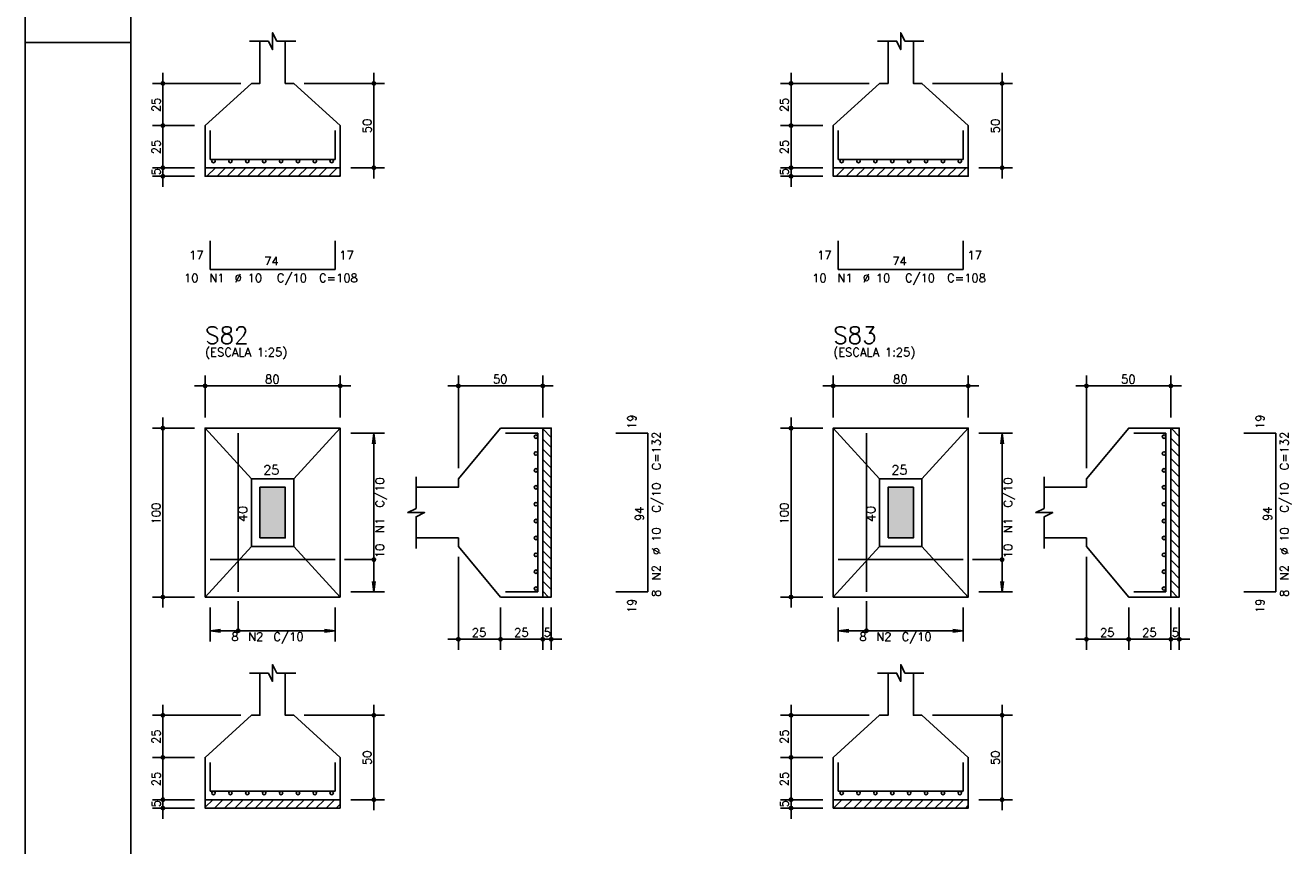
# Model space of a CAD drawing. Extents: x 0 to 119, y 0 to 84.
# Tile 3 of 12: x 0 to 30, y 40 to 60. Entities that reach past the tile are written whole.
import ezdxf

# ---------------------------------------------------------------- set-up
doc = ezdxf.new("R2010")
doc.units = 0
doc.header["$MEASUREMENT"] = 0
for name, color, linetype in [('1', 1, 'CONTINUOUS'), ('2', 2, 'CONTINUOUS'), ('3', 3, 'CONTINUOUS'), ('6', 6, 'CONTINUOUS'), ('7', 7, 'CONTINUOUS'), ('8', 8, 'CONTINUOUS'), ('9', 9, 'CONTINUOUS')]:
    doc.layers.add(name, color=color, linetype=linetype)
doc.styles.get("Standard").update_dxf_attribs({"font": 'ROMANS.SHX'})

msp = doc.modelspace()

# ---------------------------------------------------------------- linework, layer by layer
at = {"layer": '1', "linetype": 'Continuous'}
for p, q in [((0, 0), (0, 84.099998)), ((0, 59.400002), (2.5, 59.400002)), ((4.26, 56.430338), (4.262462, 56.4328)), ((4.302878, 56.2328), (4.502878, 56.4328)), ((4.543294, 56.2328), (4.743294, 56.4328)), ((4.783711, 56.2328), (4.983711, 56.4328)), ((5.024127, 56.2328), (5.224127, 56.4328)), ((5.264543, 56.2328), (5.464543, 56.4328)), ((5.50496, 56.2328), (5.70496, 56.4328)), ((5.745376, 56.2328), (5.945376, 56.4328)), ((5.985792, 56.2328), (6.185792, 56.4328)), ((6.226208, 56.2328), (6.426208, 56.4328)), ((6.466625, 56.2328), (6.666625, 56.4328)), ((6.707041, 56.2328), (6.907041, 56.4328)), ((6.947457, 56.2328), (7.147457, 56.4328)), ((7.187874, 56.2328), (7.387874, 56.4328)), ((19.14213, 56.406657), (19.168273, 56.4328)), ((19.208689, 56.2328), (19.408689, 56.4328)), ((19.449105, 56.2328), (19.649105, 56.4328)), ((19.689522, 56.2328), (19.889522, 56.4328)), ((19.929938, 56.2328), (20.129938, 56.4328)), ((20.170354, 56.2328), (20.370354, 56.4328)), ((20.41077, 56.2328), (20.61077, 56.4328)), ((20.651187, 56.2328), (20.851187, 56.4328)), ((20.891603, 56.2328), (21.091603, 56.4328)), ((21.132019, 56.2328), (21.332019, 56.4328)), ((21.372436, 56.2328), (21.572436, 56.4328)), ((21.612852, 56.2328), (21.812852, 56.4328)), ((21.853268, 56.2328), (22.053268, 56.4328)), ((22.093685, 56.2328), (22.293685, 56.4328)), ((7.42829, 56.2328), (7.46, 56.26451)), ((22.334101, 56.2328), (22.34213, 56.240829)), ((12.26, 50.248239), (12.46, 50.048239)), ((27.14845, 50.2656), (27.34213, 50.07192)), ((12.26, 50.007823), (12.46, 49.807823)), ((27.14213, 50.031504), (27.34213, 49.831504)), ((27.14213, 49.791088), (27.34213, 49.591088)), ((12.26, 49.767407), (12.46, 49.567407)), ((12.26, 49.526991), (12.46, 49.326991)), ((27.14213, 49.550671), (27.34213, 49.350671)), ((12.26, 49.286574), (12.46, 49.086574)), ((27.14213, 49.310255), (27.34213, 49.110255)), ((12.26, 49.046158), (12.46, 48.846158)), ((27.14213, 49.069839), (27.34213, 48.869839)), ((12.26, 48.805742), (12.46, 48.605742)), ((27.14213, 48.829423), (27.34213, 48.629423)), ((27.14213, 48.589006), (27.34213, 48.389006)), ((12.26, 48.565325), (12.46, 48.365325)), ((12.26, 48.324909), (12.46, 48.124909)), ((27.14213, 48.34859), (27.34213, 48.14859)), ((12.26, 48.084493), (12.46, 47.884493)), ((27.14213, 48.108174), (27.34213, 47.908174)), ((12.26, 47.844076), (12.46, 47.644076)), ((27.14213, 47.867757), (27.34213, 47.667757)), ((12.26, 47.60366), (12.46, 47.40366)), ((27.14213, 47.627341), (27.34213, 47.427341)), ((27.14213, 47.386925), (27.34213, 47.186925)), ((12.26, 47.363244), (12.46, 47.163244)), ((12.26, 47.122827), (12.46, 46.922827)), ((27.14213, 47.146508), (27.34213, 46.946508)), ((12.26, 46.882411), (12.46, 46.682411)), ((27.14213, 46.906092), (27.34213, 46.706092)), ((12.26, 46.641995), (12.46, 46.441995)), ((27.14213, 46.665676), (27.34213, 46.465676)), ((12.26, 46.401579), (12.395979, 46.2656)), ((27.14213, 46.42526), (27.30179, 46.2656)), ((4.26, 41.284111), (4.441489, 41.4656)), ((4.481905, 41.2656), (4.681905, 41.4656)), ((4.722322, 41.2656), (4.922322, 41.4656)), ((4.962738, 41.2656), (5.162738, 41.4656)), ((5.203154, 41.2656), (5.403154, 41.4656)), ((5.44357, 41.2656), (5.64357, 41.4656)), ((5.683987, 41.2656), (5.883987, 41.4656)), ((5.924403, 41.2656), (6.124403, 41.4656)), ((6.164819, 41.2656), (6.364819, 41.4656)), ((6.405236, 41.2656), (6.605236, 41.4656)), ((6.645652, 41.2656), (6.845652, 41.4656)), ((6.886068, 41.2656), (7.086068, 41.4656)), ((7.126485, 41.2656), (7.326485, 41.4656)), ((19.1473, 41.2656), (19.3473, 41.4656)), ((19.387716, 41.2656), (19.587716, 41.4656)), ((19.628132, 41.2656), (19.828132, 41.4656)), ((19.868549, 41.2656), (20.068549, 41.4656)), ((20.108965, 41.2656), (20.308965, 41.4656)), ((20.349381, 41.2656), (20.549381, 41.4656)), ((20.589798, 41.2656), (20.789798, 41.4656)), ((20.830214, 41.2656), (21.030214, 41.4656)), ((21.07063, 41.2656), (21.27063, 41.4656)), ((21.311047, 41.2656), (21.511047, 41.4656)), ((21.551463, 41.2656), (21.751463, 41.4656)), ((21.791879, 41.2656), (21.991879, 41.4656)), ((22.032296, 41.2656), (22.232296, 41.4656)), ((7.366901, 41.2656), (7.46, 41.358699)), ((22.272712, 41.2656), (22.34213, 41.335018))]:
    msp.add_line(p, q, dxfattribs=at)
for points in [[(4.26, 56.4328), (7.46, 56.4328), (7.46, 56.2328), (4.26, 56.2328), (4.26, 56.4328)], [(19.14213, 56.4328), (22.34213, 56.4328), (22.34213, 56.2328), (19.14213, 56.2328), (19.14213, 56.4328)], [(12.26, 46.2656), (12.26, 50.2656), (12.46, 50.2656), (12.46, 46.2656), (12.26, 46.2656)], [(27.14213, 46.2656), (27.14213, 50.2656), (27.34213, 50.2656), (27.34213, 46.2656), (27.14213, 46.2656)], [(4.26, 41.4656), (7.46, 41.4656), (7.46, 41.2656), (4.26, 41.2656), (4.26, 41.4656)], [(19.14213, 41.4656), (22.34213, 41.4656), (22.34213, 41.2656), (19.14213, 41.2656), (19.14213, 41.4656)]]:
    msp.add_lwpolyline(points, dxfattribs=at)
at = {"layer": '2', "linetype": 'Continuous'}
for p, q in [((3.26, 57.1828), (3.26, 58.6828)), ((8.26, 56.1828), (8.26, 58.6828)), ((18.14213, 57.1828), (18.14213, 58.6828)), ((23.14213, 56.1828), (23.14213, 58.6828)), ((5.11, 58.4328), (3.01, 58.4328)), ((5.36, 58.4328), (5.36, 58.4328)), ((6.36, 58.4328), (6.36, 58.4328)), ((6.61, 58.4328), (8.51, 58.4328)), ((19.99213, 58.4328), (17.89213, 58.4328)), ((20.24213, 58.4328), (20.24213, 58.4328)), ((21.24213, 58.4328), (21.24213, 58.4328)), ((21.49213, 58.4328), (23.39213, 58.4328)), ((3.26, 56.1828), (3.26, 57.6828)), ((18.14213, 56.1828), (18.14213, 57.6828)), ((4.01, 57.4328), (3.01, 57.4328)), ((4.01, 57.4328), (3.01, 57.4328)), ((4.26, 57.4328), (4.26, 57.4328)), ((4.26, 57.4328), (4.26, 57.4328)), ((18.89213, 57.4328), (17.89213, 57.4328)), ((18.89213, 57.4328), (17.89213, 57.4328)), ((19.14213, 57.4328), (19.14213, 57.4328)), ((19.14213, 57.4328), (19.14213, 57.4328)), ((3.26, 55.9828), (3.26, 56.6828)), ((18.14213, 55.9828), (18.14213, 56.6828)), ((4.01, 56.4328), (3.01, 56.4328)), ((4.01, 56.4328), (3.01, 56.4328)), ((4.26, 56.4328), (4.26, 56.4328)), ((4.26, 56.4328), (4.26, 56.4328)), ((7.46, 56.4328), (7.46, 56.4328)), ((7.71, 56.4328), (8.51, 56.4328)), ((18.89213, 56.4328), (17.89213, 56.4328)), ((18.89213, 56.4328), (17.89213, 56.4328)), ((19.14213, 56.4328), (19.14213, 56.4328)), ((19.14213, 56.4328), (19.14213, 56.4328)), ((22.34213, 56.4328), (22.34213, 56.4328)), ((22.59213, 56.4328), (23.39213, 56.4328)), ((4.01, 56.2328), (3.01, 56.2328)), ((4.26, 56.2328), (4.26, 56.2328)), ((18.89213, 56.2328), (17.89213, 56.2328)), ((19.14213, 56.2328), (19.14213, 56.2328)), ((4.26, 50.5156), (4.26, 51.5156)), ((7.46, 50.5156), (7.46, 51.5156)), ((10.26, 49.3156), (10.26, 51.5156)), ((12.26, 50.5156), (12.26, 51.5156)), ((19.14213, 50.5156), (19.14213, 51.5156)), ((22.34213, 50.5156), (22.34213, 51.5156)), ((25.14213, 49.3156), (25.14213, 51.5156)), ((27.14213, 50.5156), (27.14213, 51.5156)), ((4.01, 51.2656), (7.71, 51.2656)), ((12.51, 51.2656), (10.01, 51.2656)), ((18.89213, 51.2656), (22.59213, 51.2656)), ((27.39213, 51.2656), (24.89213, 51.2656)), ((3.26, 46.0156), (3.26, 50.5156)), ((18.14213, 46.0156), (18.14213, 50.5156)), ((4.01, 50.2656), (3.01, 50.2656)), ((4.26, 50.2656), (4.26, 50.2656)), ((4.26, 50.2656), (4.26, 50.2656)), ((7.46, 50.2656), (7.46, 50.2656)), ((7.46, 50.1456), (7.46, 50.1456)), ((7.71, 50.1456), (8.51, 50.1456)), ((8.26, 50.1456), (8.227368, 49.897739)), ((8.26, 46.3856), (8.26, 50.1456)), ((8.26, 50.1456), (8.292632, 49.897739)), ((12.26, 50.2656), (12.26, 50.2656)), ((18.89213, 50.2656), (17.89213, 50.2656)), ((19.14213, 50.2656), (19.14213, 50.2656)), ((19.14213, 50.2656), (19.14213, 50.2656)), ((22.34213, 50.2656), (22.34213, 50.2656)), ((22.34213, 50.1456), (22.34213, 50.1456)), ((22.59213, 50.1456), (23.39213, 50.1456)), ((23.14213, 50.1456), (23.109498, 49.897739)), ((23.14213, 46.3856), (23.14213, 50.1456)), ((23.14213, 50.1456), (23.174762, 49.897739)), ((27.14213, 50.2656), (27.14213, 50.2656)), ((10.26, 49.0656), (10.26, 49.0656)), ((25.14213, 49.0656), (25.14213, 49.0656)), ((10.26, 47.4656), (10.26, 47.4656)), ((25.14213, 47.4656), (25.14213, 47.4656)), ((10.26, 47.2156), (10.26, 45.0156)), ((25.14213, 47.2156), (25.14213, 45.0156)), ((8.26, 46.3856), (8.227368, 46.633461)), ((8.26, 46.3856), (8.292632, 46.633461)), ((23.14213, 46.3856), (23.109498, 46.633461)), ((23.14213, 46.3856), (23.174762, 46.633461)), ((4.01, 46.2656), (3.01, 46.2656)), ((4.26, 46.2656), (4.26, 46.2656)), ((4.38, 46.2656), (4.38, 46.2656)), ((7.34, 46.2656), (7.34, 46.2656)), ((7.46, 46.3856), (7.46, 46.3856)), ((7.71, 46.3856), (8.51, 46.3856)), ((11.26, 46.2656), (11.26, 46.2656)), ((11.26, 46.2656), (11.26, 46.2656)), ((12.26, 46.2656), (12.26, 46.2656)), ((12.26, 46.2656), (12.26, 46.2656)), ((12.46, 46.2656), (12.46, 46.2656)), ((18.89213, 46.2656), (17.89213, 46.2656)), ((19.14213, 46.2656), (19.14213, 46.2656)), ((19.26213, 46.2656), (19.26213, 46.2656)), ((22.22213, 46.2656), (22.22213, 46.2656)), ((22.34213, 46.3856), (22.34213, 46.3856)), ((22.59213, 46.3856), (23.39213, 46.3856)), ((26.14213, 46.2656), (26.14213, 46.2656)), ((26.14213, 46.2656), (26.14213, 46.2656)), ((27.14213, 46.2656), (27.14213, 46.2656)), ((27.14213, 46.2656), (27.14213, 46.2656)), ((27.34213, 46.2656), (27.34213, 46.2656)), ((4.38, 46.0156), (4.38, 45.2156)), ((7.34, 46.0156), (7.34, 45.2156)), ((11.26, 46.0156), (11.26, 45.0156)), ((11.26, 46.0156), (11.26, 45.0156)), ((12.26, 46.0156), (12.26, 45.0156)), ((12.26, 46.0156), (12.26, 45.0156)), ((12.46, 46.0156), (12.46, 45.0156)), ((19.26213, 46.0156), (19.26213, 45.2156)), ((22.22213, 46.0156), (22.22213, 45.2156)), ((26.14213, 46.0156), (26.14213, 45.0156)), ((26.14213, 46.0156), (26.14213, 45.0156)), ((27.14213, 46.0156), (27.14213, 45.0156)), ((27.14213, 46.0156), (27.14213, 45.0156)), ((27.34213, 46.0156), (27.34213, 45.0156)), ((4.38, 45.4656), (4.627861, 45.498232)), ((4.38, 45.4656), (7.34, 45.4656)), ((4.38, 45.4656), (4.627861, 45.432968)), ((7.34, 45.4656), (7.092139, 45.498232)), ((7.34, 45.4656), (7.092139, 45.432968)), ((19.26213, 45.4656), (19.509991, 45.498232)), ((19.26213, 45.4656), (22.22213, 45.4656)), ((19.26213, 45.4656), (19.509991, 45.432968)), ((22.22213, 45.4656), (21.974269, 45.498232)), ((22.22213, 45.4656), (21.974269, 45.432968)), ((11.51, 45.2656), (10.01, 45.2656)), ((12.51, 45.2656), (11.01, 45.2656)), ((12.01, 45.2656), (12.71, 45.2656)), ((26.39213, 45.2656), (24.89213, 45.2656)), ((27.39213, 45.2656), (25.89213, 45.2656)), ((26.89213, 45.2656), (27.59213, 45.2656)), ((3.26, 42.2156), (3.26, 43.7156)), ((8.26, 41.2156), (8.26, 43.7156)), ((18.14213, 42.2156), (18.14213, 43.7156)), ((23.14213, 41.2156), (23.14213, 43.7156)), ((5.11, 43.4656), (3.01, 43.4656)), ((5.36, 43.4656), (5.36, 43.4656)), ((6.36, 43.4656), (6.36, 43.4656)), ((6.61, 43.4656), (8.51, 43.4656)), ((19.99213, 43.4656), (17.89213, 43.4656)), ((20.24213, 43.4656), (20.24213, 43.4656)), ((21.24213, 43.4656), (21.24213, 43.4656)), ((21.49213, 43.4656), (23.39213, 43.4656)), ((3.26, 41.2156), (3.26, 42.7156)), ((18.14213, 41.2156), (18.14213, 42.7156)), ((4.01, 42.4656), (3.01, 42.4656)), ((4.01, 42.4656), (3.01, 42.4656)), ((4.26, 42.4656), (4.26, 42.4656)), ((4.26, 42.4656), (4.26, 42.4656)), ((18.89213, 42.4656), (17.89213, 42.4656)), ((18.89213, 42.4656), (17.89213, 42.4656)), ((19.14213, 42.4656), (19.14213, 42.4656)), ((19.14213, 42.4656), (19.14213, 42.4656)), ((3.26, 41.0156), (3.26, 41.7156)), ((18.14213, 41.0156), (18.14213, 41.7156)), ((4.01, 41.4656), (3.01, 41.4656)), ((4.01, 41.4656), (3.01, 41.4656)), ((4.26, 41.4656), (4.26, 41.4656)), ((4.26, 41.4656), (4.26, 41.4656)), ((7.46, 41.4656), (7.46, 41.4656)), ((7.71, 41.4656), (8.51, 41.4656)), ((18.89213, 41.4656), (17.89213, 41.4656)), ((18.89213, 41.4656), (17.89213, 41.4656)), ((19.14213, 41.4656), (19.14213, 41.4656)), ((19.14213, 41.4656), (19.14213, 41.4656)), ((22.34213, 41.4656), (22.34213, 41.4656)), ((22.59213, 41.4656), (23.39213, 41.4656)), ((4.01, 41.2656), (3.01, 41.2656)), ((4.26, 41.2656), (4.26, 41.2656)), ((18.89213, 41.2656), (17.89213, 41.2656)), ((19.14213, 41.2656), (19.14213, 41.2656))]:
    msp.add_line(p, q, dxfattribs=at)
for points in [[(5.56, 59.4328), (5.56, 58.4328), (5.36, 58.4328), (4.26, 57.4328), (4.26, 56.4328), (7.46, 56.4328), (7.46, 57.4328), (6.36, 58.4328), (6.16, 58.4328), (6.16, 59.4328)], [(5.31, 59.4328), (5.76, 59.4328), (5.86, 59.2328), (5.86, 59.6328), (5.96, 59.4328), (6.41, 59.4328)], [(20.44213, 59.4328), (20.44213, 58.4328), (20.24213, 58.4328), (19.14213, 57.4328), (19.14213, 56.4328), (22.34213, 56.4328), (22.34213, 57.4328), (21.24213, 58.4328), (21.04213, 58.4328), (21.04213, 59.4328)], [(20.19213, 59.4328), (20.64213, 59.4328), (20.74213, 59.2328), (20.74213, 59.6328), (20.84213, 59.4328), (21.29213, 59.4328)], [(4.26, 46.2656), (7.46, 46.2656), (7.46, 50.2656), (4.26, 50.2656), (4.26, 46.2656)], [(5.36, 49.0656), (4.26, 50.2656)], [(6.36, 49.0656), (7.46, 50.2656)], [(9.26, 47.6656), (10.26, 47.6656), (10.26, 47.4656), (11.26, 46.2656), (12.26, 46.2656), (12.26, 50.2656), (11.26, 50.2656), (10.26, 49.0656), (10.26, 48.8656), (9.26, 48.8656)], [(19.14213, 46.2656), (22.34213, 46.2656), (22.34213, 50.2656), (19.14213, 50.2656), (19.14213, 46.2656)], [(20.24213, 49.0656), (19.14213, 50.2656)], [(21.24213, 49.0656), (22.34213, 50.2656)], [(24.14213, 47.6656), (25.14213, 47.6656), (25.14213, 47.4656), (26.14213, 46.2656), (27.14213, 46.2656), (27.14213, 50.2656), (26.14213, 50.2656), (25.14213, 49.0656), (25.14213, 48.8656), (24.14213, 48.8656)], [(5.36, 47.4656), (6.36, 47.4656), (6.36, 49.0656), (5.36, 49.0656), (5.36, 47.4656)], [(9.26, 47.4156), (9.26, 48.1656), (9.46, 48.2656), (9.06, 48.2656), (9.26, 48.3656), (9.26, 49.1156)], [(20.24213, 47.4656), (21.24213, 47.4656), (21.24213, 49.0656), (20.24213, 49.0656), (20.24213, 47.4656)], [(24.14213, 47.4156), (24.14213, 48.1656), (24.34213, 48.2656), (23.94213, 48.2656), (24.14213, 48.3656), (24.14213, 49.1156)], [(5.56, 47.6656), (6.16, 47.6656), (6.16, 48.8656), (5.56, 48.8656), (5.56, 47.6656)], [(20.44213, 47.6656), (21.04213, 47.6656), (21.04213, 48.8656), (20.44213, 48.8656), (20.44213, 47.6656)], [(5.36, 47.4656), (4.26, 46.2656)], [(6.36, 47.4656), (7.46, 46.2656)], [(20.24213, 47.4656), (19.14213, 46.2656)], [(21.24213, 47.4656), (22.34213, 46.2656)], [(8.26, 47.1506), (7.56, 47.1506)], [(23.14213, 47.1506), (22.44213, 47.1506)], [(5.045, 45.4656), (5.045, 46.1656)], [(19.92713, 45.4656), (19.92713, 46.1656)], [(5.56, 44.4656), (5.56, 43.4656), (5.36, 43.4656), (4.26, 42.4656), (4.26, 41.4656), (7.46, 41.4656), (7.46, 42.4656), (6.36, 43.4656), (6.16, 43.4656), (6.16, 44.4656)], [(5.31, 44.4656), (5.76, 44.4656), (5.86, 44.2656), (5.86, 44.6656), (5.96, 44.4656), (6.41, 44.4656)], [(20.44213, 44.4656), (20.44213, 43.4656), (20.24213, 43.4656), (19.14213, 42.4656), (19.14213, 41.4656), (22.34213, 41.4656), (22.34213, 42.4656), (21.24213, 43.4656), (21.04213, 43.4656), (21.04213, 44.4656)], [(20.19213, 44.4656), (20.64213, 44.4656), (20.74213, 44.2656), (20.74213, 44.6656), (20.84213, 44.4656), (21.29213, 44.4656)]]:
    msp.add_lwpolyline(points, dxfattribs=at)
for centre, radius in [((3.26, 58.4328), 0.04), ((8.26, 58.4328), 0.04), ((18.14213, 58.4328), 0.04), ((23.14213, 58.4328), 0.04), ((3.26, 58.4328), 0.02), ((8.26, 58.4328), 0.02), ((18.14213, 58.4328), 0.02), ((23.14213, 58.4328), 0.02), ((3.26, 57.4328), 0.04), ((3.26, 57.4328), 0.04), ((3.26, 57.4328), 0.02), ((3.26, 57.4328), 0.02), ((18.14213, 57.4328), 0.04), ((18.14213, 57.4328), 0.04), ((18.14213, 57.4328), 0.02), ((18.14213, 57.4328), 0.02), ((3.26, 56.4328), 0.04), ((3.26, 56.4328), 0.04), ((3.26, 56.4328), 0.02), ((3.26, 56.4328), 0.02), ((8.26, 56.4328), 0.04), ((8.26, 56.4328), 0.02), ((18.14213, 56.4328), 0.04), ((18.14213, 56.4328), 0.04), ((18.14213, 56.4328), 0.02), ((18.14213, 56.4328), 0.02), ((23.14213, 56.4328), 0.04), ((23.14213, 56.4328), 0.02), ((3.26, 56.2328), 0.04), ((3.26, 56.2328), 0.02), ((18.14213, 56.2328), 0.04), ((18.14213, 56.2328), 0.02), ((4.26, 51.2656), 0.04), ((4.26, 51.2656), 0.02), ((7.46, 51.2656), 0.04), ((7.46, 51.2656), 0.02), ((10.26, 51.2656), 0.04), ((10.26, 51.2656), 0.02), ((12.26, 51.2656), 0.04), ((12.26, 51.2656), 0.02), ((19.14213, 51.2656), 0.04), ((19.14213, 51.2656), 0.02), ((22.34213, 51.2656), 0.04), ((22.34213, 51.2656), 0.02), ((25.14213, 51.2656), 0.04), ((25.14213, 51.2656), 0.02), ((27.14213, 51.2656), 0.04), ((27.14213, 51.2656), 0.02), ((3.26, 50.2656), 0.04), ((3.26, 50.2656), 0.02), ((18.14213, 50.2656), 0.04), ((18.14213, 50.2656), 0.02), ((8.26, 47.1506), 0.04), ((23.14213, 47.1506), 0.04), ((3.26, 46.2656), 0.04), ((3.26, 46.2656), 0.02), ((18.14213, 46.2656), 0.04), ((18.14213, 46.2656), 0.02), ((5.045, 45.4656), 0.04), ((10.26, 45.2656), 0.04), ((10.26, 45.2656), 0.02), ((11.26, 45.2656), 0.04), ((11.26, 45.2656), 0.04), ((11.26, 45.2656), 0.02), ((11.26, 45.2656), 0.02), ((12.26, 45.2656), 0.04), ((12.26, 45.2656), 0.04), ((12.26, 45.2656), 0.02), ((12.26, 45.2656), 0.02), ((12.46, 45.2656), 0.04), ((12.46, 45.2656), 0.02), ((19.92713, 45.4656), 0.04), ((25.14213, 45.2656), 0.04), ((25.14213, 45.2656), 0.02), ((26.14213, 45.2656), 0.04), ((26.14213, 45.2656), 0.04), ((26.14213, 45.2656), 0.02), ((26.14213, 45.2656), 0.02), ((27.14213, 45.2656), 0.04), ((27.14213, 45.2656), 0.04), ((27.14213, 45.2656), 0.02), ((27.14213, 45.2656), 0.02), ((27.34213, 45.2656), 0.04), ((27.34213, 45.2656), 0.02), ((3.26, 43.4656), 0.04), ((3.26, 43.4656), 0.02), ((8.26, 43.4656), 0.04), ((8.26, 43.4656), 0.02), ((18.14213, 43.4656), 0.04), ((18.14213, 43.4656), 0.02), ((23.14213, 43.4656), 0.04), ((23.14213, 43.4656), 0.02), ((3.26, 42.4656), 0.04), ((3.26, 42.4656), 0.04), ((3.26, 42.4656), 0.02), ((3.26, 42.4656), 0.02), ((18.14213, 42.4656), 0.04), ((18.14213, 42.4656), 0.04), ((18.14213, 42.4656), 0.02), ((18.14213, 42.4656), 0.02), ((3.26, 41.4656), 0.04), ((3.26, 41.4656), 0.04), ((3.26, 41.4656), 0.02), ((3.26, 41.4656), 0.02), ((8.26, 41.4656), 0.04), ((8.26, 41.4656), 0.02), ((18.14213, 41.4656), 0.04), ((18.14213, 41.4656), 0.04), ((18.14213, 41.4656), 0.02), ((18.14213, 41.4656), 0.02), ((23.14213, 41.4656), 0.04), ((23.14213, 41.4656), 0.02), ((3.26, 41.2656), 0.04), ((3.26, 41.2656), 0.02), ((18.14213, 41.2656), 0.04), ((18.14213, 41.2656), 0.02)]:
    msp.add_circle(centre, radius, dxfattribs=at)
at = {"layer": '3', "linetype": 'Continuous'}
for centre in [(4.46, 56.59149), (4.86, 56.59149), (5.26, 56.59149), (5.66, 56.59149), (6.06, 56.59149), (6.46, 56.59149), (6.86, 56.59149), (7.26, 56.59149), (19.34213, 56.59149), (19.74213, 56.59149), (20.14213, 56.59149), (20.54213, 56.59149), (20.94213, 56.59149), (21.34213, 56.59149), (21.74213, 56.59149), (22.14213, 56.59149), (12.09869, 50.0656), (26.98082, 50.0656), (12.09869, 49.6656), (26.98082, 49.6656), (12.09869, 49.2656), (26.98082, 49.2656), (12.09869, 48.8656), (26.98082, 48.8656), (12.09869, 48.4656), (26.98082, 48.4656), (12.09869, 48.0656), (26.98082, 48.0656), (12.09869, 47.6656), (26.98082, 47.6656), (12.09869, 47.2656), (26.98082, 47.2656), (12.09869, 46.8656), (26.98082, 46.8656), (12.09869, 46.4656), (26.98082, 46.4656), (4.46, 41.62429), (4.86, 41.62429), (5.26, 41.62429), (5.66, 41.62429), (6.06, 41.62429), (6.46, 41.62429), (6.86, 41.62429), (7.26, 41.62429), (19.34213, 41.62429), (19.74213, 41.62429), (20.14213, 41.62429), (20.54213, 41.62429), (20.94213, 41.62429), (21.34213, 41.62429), (21.74213, 41.62429), (22.14213, 41.62429)]:
    msp.add_circle(centre, 0.04131, dxfattribs=at)
at = {"layer": '6', "linetype": 'Continuous'}
for p, q in [((4.38, 57.3128), (4.38, 56.6328)), ((7.34, 56.6328), (7.34, 57.3128)), ((19.26213, 57.3128), (19.26213, 56.6328)), ((22.22213, 56.6328), (22.22213, 57.3128)), ((4.38, 56.6328), (7.34, 56.6328)), ((19.26213, 56.6328), (22.22213, 56.6328)), ((4.38, 54.7028), (4.38, 54.0228)), ((7.34, 54.0228), (7.34, 54.7028)), ((19.26213, 54.7028), (19.26213, 54.0228)), ((22.22213, 54.0228), (22.22213, 54.7028)), ((4.38, 54.0228), (7.34, 54.0228)), ((19.26213, 54.0228), (22.22213, 54.0228)), ((5.045, 46.3856), (5.045, 50.1456)), ((12.14, 50.1456), (11.38, 50.1456)), ((12.14, 46.3856), (12.14, 50.1456)), ((14.75, 50.1456), (13.99, 50.1456)), ((14.75, 46.3856), (14.75, 50.1456)), ((19.92713, 46.3856), (19.92713, 50.1456)), ((27.02213, 50.1456), (26.26213, 50.1456)), ((27.02213, 46.3856), (27.02213, 50.1456)), ((29.63213, 50.1456), (28.87213, 50.1456)), ((29.63213, 46.3856), (29.63213, 50.1456)), ((4.38, 47.1506), (7.34, 47.1506)), ((19.26213, 47.1506), (22.22213, 47.1506)), ((11.38, 46.3856), (12.14, 46.3856)), ((13.99, 46.3856), (14.75, 46.3856)), ((26.26213, 46.3856), (27.02213, 46.3856)), ((28.87213, 46.3856), (29.63213, 46.3856)), ((4.38, 42.3456), (4.38, 41.6656)), ((7.34, 41.6656), (7.34, 42.3456)), ((19.26213, 42.3456), (19.26213, 41.6656)), ((22.22213, 41.6656), (22.22213, 42.3456)), ((4.38, 41.6656), (7.34, 41.6656)), ((19.26213, 41.6656), (22.22213, 41.6656))]:
    msp.add_line(p, q, dxfattribs=at)
at = {"layer": '8', "linetype": 'Continuous'}
msp.add_line((2.5, 83.099998), (2.5, 1), dxfattribs=at)
at = {"layer": '9', "linetype": 'Continuous'}
for points in [[(5.56, 47.6656), (6.16, 47.6656), (6.16, 48.8656)], [(5.56, 47.6656), (6.16, 48.8656), (5.56, 48.8656)], [(5.56, 47.6656), (5.56, 48.8656), (5.56, 47.6656)], [(20.44213, 47.6656), (21.04213, 47.6656), (21.04213, 48.8656)], [(20.44213, 47.6656), (21.04213, 48.8656), (20.44213, 48.8656)], [(20.44213, 47.6656), (20.44213, 48.8656), (20.44213, 47.6656)]]:
    msp.add_solid(points, dxfattribs=at)

# ---------------------------------------------------------------- texts
at = {"layer": '2', "linetype": 'Continuous'}
for s, height, p in [('25', 0.2, (3.2, 57.7528)), ('25', 0.2, (18.08213, 57.7528)), ('50', 0.2, (8.2, 57.2528)), ('50', 0.2, (23.08213, 57.2528)), ('25', 0.2, (3.2, 56.7528)), ('25', 0.2, (18.08213, 56.7528)), ('5', 0.2, (3.2, 56.2528)), ('5', 0.2, (18.08213, 56.2528)), ('19', 0.2, (14.47, 50.2456)), ('19', 0.2, (29.35213, 50.2456)), ('C=132', 0.2, (15.05, 49.2656)), ('C=132', 0.2, (29.93213, 49.2656)), ('C/10', 0.2, (8.5, 48.3856)), ('C/10', 0.2, (23.38213, 48.3856)), ('C/10', 0.2, (15.05, 48.2656)), ('C/10', 0.2, (29.93213, 48.2656)), ('100', 0.2, (3.2, 47.9856)), ('40', 0.22, (5.26, 48.0456)), ('94', 0.2, (14.65, 48.0656)), ('100', 0.2, (18.08213, 47.9856)), ('40', 0.22, (20.14213, 48.0456)), ('94', 0.2, (29.53213, 48.0656)), ('N1', 0.2, (8.5, 47.7856)), ('N1', 0.2, (23.38213, 47.7856)), ('%%c 10', 0.2, (15.05, 47.2656)), ('%%c 10', 0.2, (29.93213, 47.2656)), ('10', 0.2, (8.5, 47.1856)), ('10', 0.2, (23.38213, 47.1856)), ('N2', 0.2, (15.05, 46.6656)), ('N2', 0.2, (29.93213, 46.6656)), ('19', 0.2, (14.47, 45.8856)), ('8', 0.2, (15.05, 46.2656)), ('19', 0.2, (29.35213, 45.8856)), ('8', 0.2, (29.93213, 46.2656)), ('25', 0.2, (3.2, 42.7856)), ('25', 0.2, (18.08213, 42.7856)), ('50', 0.2, (8.2, 42.2856)), ('50', 0.2, (23.08213, 42.2856)), ('25', 0.2, (3.2, 41.7856)), ('25', 0.2, (18.08213, 41.7856)), ('5', 0.2, (3.2, 41.2856)), ('5', 0.2, (18.08213, 41.2856))]:
    msp.add_text(s, height=height, rotation=90, dxfattribs=at).set_placement(p)
for s, height, p in [('17', 0.2, (3.88, 54.2628)), ('74', 0.2, (5.66, 54.1228)), ('17', 0.2, (7.44, 54.2628)), ('17', 0.2, (18.76213, 54.2628)), ('74', 0.2, (20.54213, 54.1228)), ('17', 0.2, (22.32213, 54.2628)), ('10', 0.2, (3.76, 53.7228)), ('N1', 0.2, (4.36, 53.7228)), ('%%c 10', 0.2, (4.96, 53.7228)), ('C/10', 0.2, (5.96, 53.7228)), ('C=108', 0.2, (6.96, 53.7228)), ('10', 0.2, (18.64213, 53.7228)), ('N1', 0.2, (19.24213, 53.7228)), ('%%c 10', 0.2, (19.84213, 53.7228)), ('C/10', 0.2, (20.84213, 53.7228)), ('C=108', 0.2, (21.84213, 53.7228)), ('(ESCALA 1:25)', 0.2, (4.26, 51.9656)), ('(ESCALA 1:25)', 0.2, (19.14213, 51.9656)), ('80', 0.2, (5.68, 51.3256)), ('50', 0.2, (11.08, 51.3256)), ('80', 0.2, (20.56213, 51.3256)), ('50', 0.2, (25.96213, 51.3256)), ('25', 0.22, (5.64, 49.1656)), ('25', 0.22, (20.52213, 49.1656)), ('8', 0.2, (4.88, 45.2256)), ('N2', 0.2, (5.28, 45.2256)), ('C/10', 0.2, (5.88, 45.2256)), ('25', 0.2, (10.58, 45.3256)), ('25', 0.2, (11.58, 45.3256)), ('5', 0.2, (12.28, 45.3256)), ('8', 0.2, (19.76213, 45.2256)), ('N2', 0.2, (20.16213, 45.2256)), ('C/10', 0.2, (20.76213, 45.2256)), ('25', 0.2, (25.46213, 45.3256)), ('25', 0.2, (26.46213, 45.3256)), ('5', 0.2, (27.16213, 45.3256))]:
    msp.add_text(s, height=height, dxfattribs=at).set_placement(p)
at = {"layer": '7', "linetype": 'Continuous'}
for s, p in [('S82', (4.26, 52.2656)), ('S83', (19.14213, 52.2656))]:
    msp.add_text(s, height=0.4, dxfattribs=at).set_placement(p)

doc.saveas('drawing.dxf')
